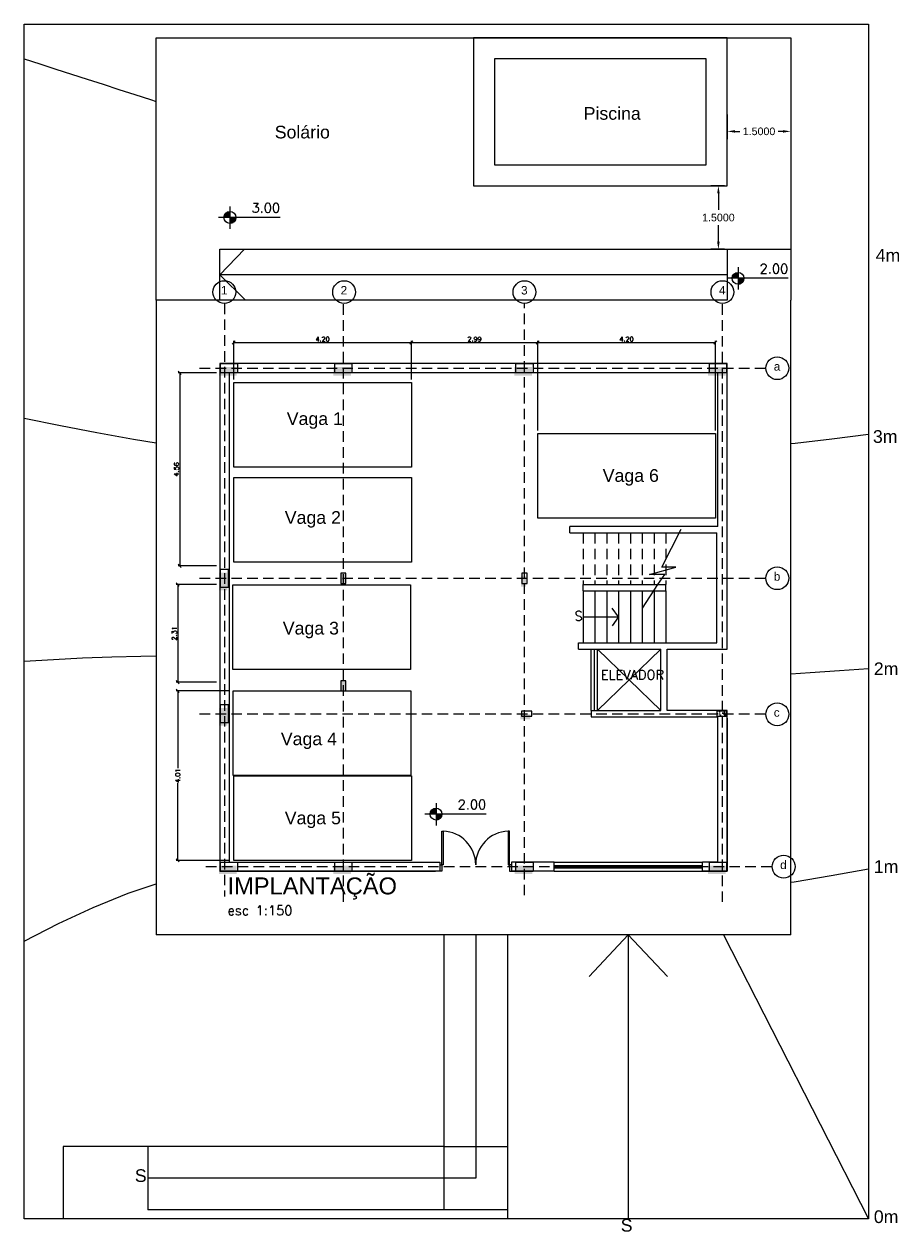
# Model space of a CAD drawing. Header units: metres. Extents: x 226.4 to 247.1, y 32.4 to 61.
import ezdxf

# ---------------------------------------------------------------- set-up
doc = ezdxf.new("R2010")
doc.units = ezdxf.units.M
doc.header["$LTSCALE"] = 2
doc.header["$MEASUREMENT"] = 0
doc.linetypes.add('HIDDEN2', pattern=[0.1875, 0.125, -0.0625])
for name, color, linetype in [('ARQ-ALVENARIA', 4, 'Continuous'), ('ARQ-COTAS', 30, 'Continuous'), ('ARQ-LINHA-01', 1, 'Continuous'), ('ARQ-LINHA-02', 30, 'Continuous'), ('ARQ-NIVEL', 1, 'Continuous'), ('ARQ-PROJ-01', 1, 'HIDDEN2'), ('ARQ-TEXTO3', 3, 'Continuous'), ('ARQ-TEXTO4', 4, 'Continuous'), ('PLANTA TIPO$0$ARQ-ALVENARIA', 4, 'Continuous'), ('PLANTA TIPO$0$ARQ-LINHA-01', 1, 'Continuous'), ('Topografia', 20, 'Continuous')]:
    doc.layers.add(name, color=color, linetype=linetype)
doc.styles.add('ROMANS', font='romans.shx')
doc.styles.get("Standard").update_dxf_attribs({"font": 'arial.ttf'})
doc.dimstyles.new('1-75', dxfattribs={"dimscale": 0.75, "dimtxt": 0.15, "dimasz": 0.1, "dimexe": 0.05, "dimexo": 0.1, "dimgap": 0.03, "dimtad": 1, "dimzin": 5, "dimdsep": 46, "dimtxsty": 'ROMANS', "dimblk": 'OBLIQUE', "dimcen": 0, "dimclrd": 256, "dimclre": 256, "dimclrt": 2, "dimadec": 0, "dimazin": 0, "dimtfac": 1, "dimtofl": 0, "dimtmove": 2, "dimatfit": 3, "dimfxl": 0.04, "dimtolj": 1, "dimtzin": 1, "dimarcsym": 0})
doc.dimstyles.get("Standard").update_dxf_attribs({"dimtxt": 0.18, "dimasz": 0.18, "dimexe": 0.18, "dimexo": 0.0625, "dimgap": 0.09, "dimtad": 0, "dimtih": 1, "dimtoh": 1, "dimdec": 4, "dimzin": 0, "dimdsep": 46, "dimtxsty": 'Standard', "dimcen": 0.09, "dimadec": 0, "dimazin": 0, "dimtfac": 1, "dimtdec": 4, "dimtofl": 0, "dimtmove": 0, "dimatfit": 3, "dimfxl": 1, "dimtolj": 1, "dimtzin": 0, "dimarcsym": 0})

# ---------------------------------------------------------------- blocks, each defined once
blk = doc.blocks.new('_Oblique')
at = {"color": 0, "linetype": 'ByBlock', "lineweight": -2}
blk.add_line((-0.5, -0.5), (0.5, 0.5), dxfattribs=at)
blk = doc.blocks.new('*D48')
at = {"layer": 'ARQ-COTAS', "lineweight": -2, "transparency": 16777216}
for p, q in [((231.375, 52.588), (231.375, 53.497)), ((231.375, 53.459), (235.575, 53.459)), ((235.575, 52.588), (235.575, 53.497))]:
    blk.add_line(p, q, dxfattribs=at)
at = {"layer": 'DEFPOINTS', "color": 0, "transparency": 16777216}
for p in [(235.575, 53.459), (231.375, 52.513), (235.575, 52.513)]:
    blk.add_point(p, dxfattribs=at)
at = {"layer": 'ARQ-COTAS', "lineweight": -2, "transparency": 16777216, "xscale": 0.07500000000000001, "yscale": 0.07500000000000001, "zscale": 0.07500000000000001, "rotation": 180}
blk.add_blockref('_Oblique', (231.375, 53.459), dxfattribs=at)
at = {"layer": 'ARQ-COTAS', "lineweight": -2, "transparency": 16777216, "xscale": 0.07500000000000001, "yscale": 0.07500000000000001, "zscale": 0.07500000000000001}
blk.add_blockref('_Oblique', (235.575, 53.459), dxfattribs=at)
at = {"layer": 'ARQ-COTAS', "color": 2, "transparency": 16777216, "insert": (233.475, 53.538), "char_height": 0.1125, "attachment_point": 5, "style": 'ROMANS'}
blk.add_mtext('\\A1;4.20', dxfattribs=at)
blk = doc.blocks.new('*D49')
at = {"layer": 'ARQ-COTAS', "lineweight": -2, "transparency": 16777216}
for p, q in [((235.575, 52.588), (235.575, 53.497)), ((235.575, 53.459), (238.561, 53.459)), ((238.561, 51.38), (238.561, 53.497))]:
    blk.add_line(p, q, dxfattribs=at)
at = {"layer": 'DEFPOINTS', "color": 0, "transparency": 16777216}
for p in [(238.561, 53.459), (235.575, 52.513), (238.561, 51.305)]:
    blk.add_point(p, dxfattribs=at)
at = {"layer": 'ARQ-COTAS', "lineweight": -2, "transparency": 16777216, "xscale": 0.07500000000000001, "yscale": 0.07500000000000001, "zscale": 0.07500000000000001, "rotation": 180}
blk.add_blockref('_Oblique', (235.575, 53.459), dxfattribs=at)
at = {"layer": 'ARQ-COTAS', "lineweight": -2, "transparency": 16777216, "xscale": 0.07500000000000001, "yscale": 0.07500000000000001, "zscale": 0.07500000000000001}
blk.add_blockref('_Oblique', (238.561, 53.459), dxfattribs=at)
at = {"layer": 'ARQ-COTAS', "color": 2, "transparency": 16777216, "insert": (237.068, 53.538), "char_height": 0.1125, "attachment_point": 5, "style": 'ROMANS'}
blk.add_mtext('\\A1;2.99', dxfattribs=at)
blk = doc.blocks.new('*D50')
at = {"layer": 'ARQ-COTAS', "lineweight": -2, "transparency": 16777216}
for p, q in [((238.561, 51.38), (238.561, 53.497)), ((238.561, 53.459), (242.761, 53.459)), ((242.761, 51.38), (242.761, 53.497))]:
    blk.add_line(p, q, dxfattribs=at)
at = {"layer": 'DEFPOINTS', "color": 0, "transparency": 16777216}
for p in [(242.761, 53.459), (238.561, 51.305), (242.761, 51.305)]:
    blk.add_point(p, dxfattribs=at)
at = {"layer": 'ARQ-COTAS', "lineweight": -2, "transparency": 16777216, "xscale": 0.07500000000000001, "yscale": 0.07500000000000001, "zscale": 0.07500000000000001, "rotation": 180}
blk.add_blockref('_Oblique', (238.561, 53.459), dxfattribs=at)
at = {"layer": 'ARQ-COTAS', "lineweight": -2, "transparency": 16777216, "xscale": 0.07500000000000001, "yscale": 0.07500000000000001, "zscale": 0.07500000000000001}
blk.add_blockref('_Oblique', (242.761, 53.459), dxfattribs=at)
at = {"layer": 'ARQ-COTAS', "color": 2, "transparency": 16777216, "insert": (240.661, 53.538), "char_height": 0.1125, "attachment_point": 5, "style": 'ROMANS'}
blk.add_mtext('\\A1;4.20', dxfattribs=at)
blk = doc.blocks.new('*D51')
at = {"layer": 'ARQ-COTAS', "lineweight": -2, "transparency": 16777216}
for p, q in [((230.969, 52.742), (230.06, 52.742)), ((230.098, 52.742), (230.098, 48.182)), ((230.969, 48.182), (230.06, 48.182))]:
    blk.add_line(p, q, dxfattribs=at)
at = {"layer": 'DEFPOINTS', "color": 0, "transparency": 16777216}
for p in [(231.044, 52.742), (230.098, 48.182), (231.044, 48.182)]:
    blk.add_point(p, dxfattribs=at)
at = {"layer": 'ARQ-COTAS', "lineweight": -2, "transparency": 16777216, "xscale": 0.07500000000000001, "yscale": 0.07500000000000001, "zscale": 0.07500000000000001}
for p, rotation in [((230.098, 52.742), 90), ((230.098, 48.182), 270)]:
    blk.add_blockref('_Oblique', p, dxfattribs=dict(at, rotation=rotation))
at = {"layer": 'ARQ-COTAS', "color": 2, "transparency": 16777216, "insert": (230.019, 50.462), "char_height": 0.1125, "attachment_point": 5, "rotation": 90, "style": 'ROMANS'}
blk.add_mtext('\\A1;4.56', dxfattribs=at)
blk = doc.blocks.new('*D52')
at = {"layer": 'ARQ-COTAS', "lineweight": -2, "transparency": 16777216}
for p, q in [((230.969, 47.742), (230.014, 47.742)), ((230.051, 47.742), (230.051, 45.431)), ((230.969, 45.431), (230.014, 45.431))]:
    blk.add_line(p, q, dxfattribs=at)
at = {"layer": 'DEFPOINTS', "color": 0, "transparency": 16777216}
for p in [(231.044, 47.742), (230.051, 45.431), (231.044, 45.431)]:
    blk.add_point(p, dxfattribs=at)
at = {"layer": 'ARQ-COTAS', "lineweight": -2, "transparency": 16777216, "xscale": 0.07500000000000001, "yscale": 0.07500000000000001, "zscale": 0.07500000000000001}
for p, rotation in [((230.051, 47.742), 90), ((230.051, 45.431), 270)]:
    blk.add_blockref('_Oblique', p, dxfattribs=dict(at, rotation=rotation))
at = {"layer": 'ARQ-COTAS', "color": 2, "transparency": 16777216, "insert": (229.972, 46.586), "char_height": 0.1125, "attachment_point": 5, "rotation": 90, "style": 'ROMANS'}
blk.add_mtext('\\A1;2.31', dxfattribs=at)
blk = doc.blocks.new('*D53')
at = {"layer": 'ARQ-COTAS', "lineweight": -2, "transparency": 16777216}
for p, q in [((231.285, 45.226), (230.014, 45.226)), ((230.051, 45.226), (230.051, 43.401)), ((230.051, 41.22), (230.051, 43.045)), ((231.285, 41.22), (230.014, 41.22))]:
    blk.add_line(p, q, dxfattribs=at)
at = {"layer": 'DEFPOINTS', "color": 0, "transparency": 16777216}
for p in [(231.36, 45.226), (230.051, 41.22), (231.36, 41.22)]:
    blk.add_point(p, dxfattribs=at)
at = {"layer": 'ARQ-COTAS', "lineweight": -2, "transparency": 16777216, "xscale": 0.07500000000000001, "yscale": 0.07500000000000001, "zscale": 0.07500000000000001}
for p, rotation in [((230.051, 45.226), 90), ((230.051, 41.22), 270)]:
    blk.add_blockref('_Oblique', p, dxfattribs=dict(at, rotation=rotation))
at = {"layer": 'ARQ-COTAS', "color": 2, "transparency": 16777216, "insert": (230.051, 43.223), "char_height": 0.1125, "attachment_point": 5, "rotation": 90, "style": 'ROMANS'}
blk.add_mtext('\\A1;4.01', dxfattribs=at)
blk = doc.blocks.new('vagas')
at = {"layer": 'ARQ-LINHA-02'}
for p, q in [((86.577, 233.105), (90.777, 233.105)), ((86.577, 231.105), (86.577, 233.105)), ((90.777, 233.105), (90.777, 231.105)), ((90.777, 231.105), (86.577, 231.105))]:
    blk.add_line(p, q, dxfattribs=at)
blk = doc.blocks.new('nivel planta')
at = {"layer": 'ARQ-NIVEL', "color": 1}
for p, q in [((0, 0), (-0.969, 0)), ((-0.884, 0.007), (-0.791, 0.007)), ((-0.883, 0.015), (-0.791, 0.015)), ((-0.882, 0.023), (-0.791, 0.023)), ((-0.88, 0.03), (-0.791, 0.03)), ((-0.876, 0.038), (-0.791, 0.038)), ((-0.873, 0.046), (-0.791, 0.046)), ((-0.868, 0.054), (-0.791, 0.054)), ((-0.861, 0.062), (-0.791, 0.062)), ((-0.854, 0.069), (-0.791, 0.069)), ((-0.844, 0.077), (-0.791, 0.077)), ((-0.83, 0.085), (-0.791, 0.085)), ((-0.791, 0.174), (-0.791, -0.179)), ((-0.791, -0.001), (-0.697, -0.001)), ((-0.791, -0.009), (-0.698, -0.009)), ((-0.791, -0.016), (-0.699, -0.016)), ((-0.791, -0.024), (-0.7, -0.024)), ((-0.791, -0.032), (-0.703, -0.032)), ((-0.791, -0.04), (-0.706, -0.04)), ((-0.791, -0.048), (-0.71, -0.048)), ((-0.791, -0.056), (-0.715, -0.056)), ((-0.791, -0.063), (-0.722, -0.063)), ((-0.791, -0.071), (-0.73, -0.071)), ((-0.791, -0.079), (-0.74, -0.079)), ((-0.791, -0.087), (-0.755, -0.087))]:
    blk.add_line(p, q, dxfattribs=at)
blk.add_circle((-0.791, 0), 0.0937, dxfattribs=at)
blk = doc.blocks.new('eixos')
for centre in [(388.708, 88.073), (391.538, 88.073), (395.803, 88.073), (400.483, 88.073), (401.78, 86.274), (401.78, 81.309), (401.78, 78.094), (401.93, 74.494)]:
    blk.add_circle(centre, 0.269)
at = {"layer": 'ARQ-PROJ-01'}
for p, q in [((388.713, 87.803), (388.713, 73.785)), ((391.523, 73.659), (391.523, 87.803)), ((395.803, 73.816), (395.803, 87.803)), ((400.488, 73.659), (400.488, 87.803)), ((388.123, 86.274), (401.51, 86.274)), ((388.123, 81.309), (401.51, 81.309)), ((388.123, 78.109), (401.51, 78.109)), ((388.273, 74.494), (401.66, 74.494))]:
    blk.add_line(p, q, dxfattribs=at)
at = {"char_height": 0.2, "attachment_point": 1}
for s, width, insert in [('1', 0.16224, (388.626, 88.216)), ('2', 0.16224, (391.456, 88.216)), ('3', 0.2, (395.721, 88.216)), ('4', 0.16224, (400.401, 88.216)), ('a', 0.16224, (401.697, 86.417)), ('b', 0.16224, (401.697, 81.452)), ('c', 0.16224, (401.697, 78.237)), ('d', 0.16224, (401.847, 74.637))]:
    blk.add_mtext_dynamic_manual_height_columns(s, width=width, gutter_width=1, heights=[0], dxfattribs=dict(at, insert=insert))
blk = doc.blocks.new('*D60')
at = {"layer": 'ARQ-NIVEL', "color": 0, "lineweight": -2, "transparency": 16777216}
for p, q in [((243.044, 58.849), (243.044, 58.269)), ((244.544, 58.849), (244.544, 58.269)), ((243.224, 58.449), (243.339, 58.449)), ((244.364, 58.449), (244.249, 58.449))]:
    blk.add_line(p, q, dxfattribs=at)
at = {"layer": 'ARQ-NIVEL', "color": 0, "transparency": 16777216}
for points in [[(243.224, 58.479), (243.224, 58.419), (243.044, 58.449)], [(244.364, 58.479), (244.364, 58.419), (244.544, 58.449)]]:
    blk.add_solid(points, dxfattribs=at)
at = {"layer": 'DEFPOINTS', "color": 0, "transparency": 16777216}
for p in [(243.044, 58.912), (244.544, 58.912), (244.544, 58.449)]:
    blk.add_point(p, dxfattribs=at)
at = {"layer": 'ARQ-NIVEL', "color": 0, "transparency": 16777216, "insert": (243.794, 58.449), "char_height": 0.18, "attachment_point": 5}
blk.add_mtext('\\A1;1.5000', dxfattribs=at)
blk = doc.blocks.new('*D61')
at = {"layer": 'ARQ-NIVEL', "color": 0, "lineweight": -2, "transparency": 16777216}
for p, q in [((242.981, 57.162), (242.653, 57.162)), ((242.833, 56.982), (242.833, 56.594)), ((242.833, 55.842), (242.833, 56.23)), ((242.981, 55.662), (242.653, 55.662))]:
    blk.add_line(p, q, dxfattribs=at)
at = {"layer": 'ARQ-NIVEL', "color": 0, "transparency": 16777216}
for points in [[(242.803, 56.982), (242.863, 56.982), (242.833, 57.162)], [(242.803, 55.842), (242.863, 55.842), (242.833, 55.662)]]:
    blk.add_solid(points, dxfattribs=at)
at = {"layer": 'DEFPOINTS', "color": 0, "transparency": 16777216}
for p in [(243.044, 57.162), (242.833, 55.662), (243.044, 55.662)]:
    blk.add_point(p, dxfattribs=at)
at = {"layer": 'ARQ-NIVEL', "color": 0, "transparency": 16777216, "insert": (242.833, 56.412), "char_height": 0.18, "attachment_point": 5}
blk.add_mtext('\\A1;1.5000', dxfattribs=at)

msp = doc.modelspace()

# ---------------------------------------------------------------- hatches: boundary and pattern name
at = {"layer": 'PLANTA TIPO$0$ARQ-ALVENARIA', "ltscale": 2}
h = msp.add_hatch(dxfattribs=at)
h.set_pattern_fill('AR-CONC', color=256, scale=0.02)
h.set_pattern_definition([(50, (-65.25293, -10.27598), (0.143452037, -0.012550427), [0.015, -0.165]), (355, (-65.25293, -10.27598), (-0.02775027, 0.15043843), [0.012, -0.132]), (100.451444, (-65.24098, -10.27703), (0.11570177, 0.137888), [0.01274804, -0.14022842]), (46.1842, (-65.25293, -10.23598), (0.21344827, -0.03310386), [0.0225, -0.2475]), (96.635635, (-65.23515, -10.23874), (0.18693239, 0.19482372), [0.01912207, -0.21034275]), (351.18416, (-65.25293, -10.23598), (0.18693239, 0.19482372), [0.018, -0.198]), (21, (-65.23293, -10.24598), (0.11938141, -0.08052378), [0.015, -0.165]), (326, (-65.23293, -10.24598), (0.048663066, 0.14503001), [0.012, -0.132]), (71.451445, (-65.22298, -10.25269), (0.168044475, 0.06450623), [0.01274804, -0.14022842]), (37.5, (-65.252933, -10.27598), (0.002431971, 0.066578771), [0, -0.1304, 0, -0.134, 0, -0.1325]), (7.5, (-65.25293, -10.27598), (0.052613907, 0.078882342), [0, -0.0764, 0, -0.1274, 0, -0.0505]), (327.5, (-65.297533, -10.27598), (0.106764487, -0.004510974), [0, -0.05, 0, -0.156, 0, -0.207]), (317.5, (-65.31753, -10.27598), (0.116637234, 0.020020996), [0, -0.065, 0, -0.1036, 0, -0.147])])
h.paths.add_polyline_path([(238.43477, 41.09672), (238.01477, 41.09672), (238.01477, 40.89672), (238.43477, 40.89672)])
h.paths.add_polyline_path([(243.00369, 41.09672), (242.58369, 41.09672), (242.58369, 40.89672), (243.00369, 40.89672)])
h.paths.add_polyline_path([(234.14869, 41.09672), (234.01369, 41.09672), (234.01369, 40.89672), (234.14869, 40.89672)])
h.paths.add_polyline_path([(234.01369, 41.09672), (233.72869, 41.09672), (233.72869, 40.89672), (234.01369, 40.89672)])
h.paths.add_polyline_path([(231.44369, 41.09672), (231.02369, 41.09672), (231.02369, 40.89672), (231.44369, 40.89672)])
h.paths.add_polyline_path([(231.22369, 48.02172), (231.02369, 48.02172), (231.02369, 47.88672), (231.22369, 47.88672)])
h.paths.add_polyline_path([(231.22369, 47.88672), (231.02369, 47.88672), (231.02369, 47.60172), (231.22369, 47.60172)])
h.paths.add_polyline_path([(234.02869, 47.87401), (233.90869, 47.87401), (233.90869, 47.76672), (234.02869, 47.76672)])
h.paths.add_polyline_path([(234.02869, 48.00672), (233.90869, 48.00672), (233.90869, 47.87401), (234.02869, 47.87401)])
h.paths.add_polyline_path([(238.28369, 47.85672), (238.16369, 47.85672)], flags=16)
h.paths.add_polyline_path([(238.28477, 47.93172), (238.16369, 47.93172), (238.16423, 47.69172), (238.28532, 47.69172)])
h.paths.add_polyline_path([(238.38867, 44.67172), (238.14867, 44.67172), (238.14867, 44.55172), (238.38867, 44.55172)])
h.paths.add_polyline_path([(234.02869, 45.46561), (233.90869, 45.46561), (233.90869, 45.22561), (234.02869, 45.22561)])
h.paths.add_polyline_path([(231.22369, 44.82172), (231.02369, 44.82172), (231.02369, 44.40172), (231.22369, 44.40172)])
h.paths.add_polyline_path([(231.44369, 52.87672), (231.02369, 52.87672), (231.02369, 52.67672), (231.44369, 52.67672)])
h.paths.add_polyline_path([(234.14869, 52.87672), (234.01369, 52.87672), (234.01369, 52.67672), (234.14869, 52.67672)])
h.paths.add_polyline_path([(234.01369, 52.87672), (233.72952, 52.87672), (233.72952, 52.67672), (234.01369, 52.67672)])
h.paths.add_polyline_path([(238.13369, 52.87672), (238.00867, 52.87672), (238.00867, 52.67672), (238.13369, 52.67672)])
h.paths.add_polyline_path([(238.42867, 52.87672), (238.13369, 52.87672), (238.13369, 52.67672), (238.42867, 52.67672)])
h.paths.add_polyline_path([(243.00369, 52.87672), (242.58369, 52.87672), (242.58369, 52.67672), (243.00369, 52.67672)])
h = msp.add_hatch(dxfattribs=at)
h.set_pattern_fill('AR-CONC', color=256, scale=0.02)
h.set_pattern_definition([(50, (-157.55456, -33.42195), (0.143452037, -0.012550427), [0.015, -0.165]), (355, (-157.55456, -33.42195), (-0.027750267, 0.150438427), [0.012, -0.132]), (100.451444, (-157.54261, -33.423), (0.11570177, 0.137888), [0.01274804, -0.14022842]), (46.1842, (-157.55456, -33.38195), (0.213448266, -0.033103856), [0.0225, -0.2475]), (96.635635, (-157.53678, -33.38471), (0.18693239, 0.19482372), [0.01912207, -0.21034275]), (351.184164, (-157.55456, -33.38195), (0.18693239, 0.19482372), [0.018, -0.198]), (21, (-157.53456, -33.39195), (0.11938141, -0.080523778), [0.015, -0.165]), (326, (-157.53456, -33.39195), (0.048663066, 0.14503001), [0.012, -0.132]), (71.451445, (-157.52462, -33.39866), (0.168044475, 0.06450623), [0.01274804, -0.14022842]), (37.5, (-157.554564, -33.421953), (0.002431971, 0.066578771), [0, -0.1304, 0, -0.134, 0, -0.1325]), (7.5, (-157.554564, -33.42195), (0.052613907, 0.078882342), [0, -0.0764, 0, -0.1274, 0, -0.0505]), (327.5, (-157.599164, -33.421953), (0.106764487, -0.004510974), [0, -0.05, 0, -0.156, 0, -0.207]), (317.5, (-157.61916, -33.42195), (0.116637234, 0.020020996), [0, -0.065, 0, -0.1036, 0, -0.147])])
h.paths.add_polyline_path([(243.03369, 44.62672), (243.03369, 44.74672), (242.79369, 44.74672), (242.79369, 44.62672)])

# ---------------------------------------------------------------- linework, layer by layer
at = {"ltscale": 2}
for p, q in [((226.41991, 32.74624), (226.41991, 60.98325)), ((246.38066, 60.98325), (246.38066, 32.74624))]:
    msp.add_line(p, q, dxfattribs=at)
at = {"layer": 'ARQ-ALVENARIA'}
for p, q in [((231.04369, 52.96172), (231.04369, 40.96172)), ((243.04369, 52.96172), (231.04369, 52.96172)), ((243.04369, 46.21172), (243.04369, 52.96172)), ((231.26369, 52.74172), (231.26369, 41.18172)), ((243.04369, 52.74172), (231.26369, 52.74172)), ((242.82369, 49.11172), (242.82369, 52.74172)), ((242.82369, 49.11172), (239.32369, 49.11172)), ((239.32369, 48.96172), (242.79369, 48.96172)), ((242.79369, 46.36172), (242.79369, 48.96172)), ((234.02869, 48.00672), (233.90869, 48.00672)), ((233.90869, 48.00672), (233.90869, 47.88672)), ((234.02869, 47.76672), (234.02869, 48.00672)), ((243.04039, 48.16356), (243.04039, 48.16356)), ((243.04039, 48.00481), (243.04039, 48.00481)), ((243.04369, 47.74172), (243.04369, 48.18172)), ((233.90869, 47.88672), (233.90869, 47.76672)), ((233.90869, 47.76672), (234.02869, 47.76672)), ((233.93696, 47.85043), (233.93696, 47.85043)), ((233.97664, 47.77106), (233.97664, 47.77106)), ((234.01633, 47.85043), (234.01633, 47.85043)), ((239.63369, 47.73672), (241.59369, 47.73672)), ((239.63369, 47.58672), (239.63369, 47.73672)), ((241.59369, 47.58672), (241.59369, 47.73672)), ((243.04039, 47.84606), (243.04039, 47.84606)), ((239.63369, 47.58672), (241.59369, 47.58672)), ((239.52369, 46.36172), (242.79369, 46.36172)), ((239.52369, 46.21172), (239.52369, 46.36172)), ((239.52369, 46.36172), (242.79369, 46.36172)), ((239.52369, 46.21172), (241.47369, 46.21172)), ((241.47369, 44.76172), (241.47369, 46.21172)), ((241.62369, 46.21172), (243.04369, 46.21172)), ((241.62369, 44.76172), (241.62369, 46.21172)), ((241.62369, 46.21172), (243.04369, 46.21172)), ((234.02869, 45.46561), (233.90869, 45.46561)), ((233.92369, 45.22561), (234.04369, 45.22561)), ((239.82369, 44.76172), (241.47369, 44.76172)), ((239.82369, 44.61172), (242.82369, 44.61172)), ((243.04369, 44.76172), (241.62369, 44.76172)), ((242.82369, 41.18172), (242.82369, 44.61172)), ((243.04369, 44.24172), (243.04369, 44.76172)), ((243.04369, 44.58172), (243.04369, 40.96172)), ((243.04369, 44.58172), (243.04369, 40.96172)), ((243.04369, 44.58172), (243.04369, 40.96172)), ((243.04369, 40.96172), (243.04369, 44.58172)), ((238.95358, 41.18172), (237.94477, 41.18172)), ((242.82369, 41.18172), (242.45369, 41.18172)), ((231.04369, 40.96172), (236.14477, 40.96172)), ((238.95358, 40.96172), (237.94477, 40.96172)), ((237.94477, 40.96172), (238.45369, 40.96172)), ((242.45369, 40.96172), (243.04369, 40.96172)), ((243.04369, 40.96172), (242.45369, 40.96172))]:
    msp.add_line(p, q, dxfattribs=at)
at = {"layer": 'ARQ-ALVENARIA', "ltscale": 2}
for p, q in [((239.32369, 48.96172), (239.32369, 49.11172)), ((239.82369, 44.76172), (239.82369, 44.61172)), ((238.95358, 40.96172), (238.95358, 41.18172)), ((242.45369, 40.96172), (242.45369, 41.18172)), ((237.84477, 39.46172), (237.84477, 32.74624)), ((242.95369, 39.46172), (237.84477, 39.46172)), ((242.95369, 39.46172), (246.38066, 32.74624)), ((229.34477, 34.46172), (227.34477, 34.46172)), ((227.34477, 34.46172), (227.34477, 32.74624)), ((237.84477, 32.96172), (237.84477, 32.74624)), ((242.95369, 32.74624), (238.45369, 32.74624))]:
    msp.add_line(p, q, dxfattribs=at)
for points in [[(233.90869, 47.76672), (234.02869, 47.76672), (234.02869, 48.00672), (233.90869, 48.00672)], [(233.90869, 45.22561), (234.02869, 45.22561), (234.02869, 45.46561), (233.90869, 45.46561)]]:
    msp.add_lwpolyline(points, close=True, dxfattribs=at)
at = {"layer": 'ARQ-LINHA-01'}
for p, q in [((239.82369, 44.76172), (239.82369, 46.21172)), ((239.90369, 44.76172), (239.90369, 46.21172)), ((239.97369, 44.76172), (239.97369, 46.21172))]:
    msp.add_line(p, q, dxfattribs=at)
at = {"layer": 'ARQ-LINHA-01', "ltscale": 2}
for p, q in [((238.95358, 41.18172), (242.45369, 41.18172)), ((238.95358, 41.10172), (242.45369, 41.10172)), ((238.95358, 41.07172), (242.45369, 41.07172)), ((238.95358, 41.04172), (242.45369, 41.04172)), ((238.95358, 40.96172), (242.45369, 40.96172))]:
    msp.add_line(p, q, dxfattribs=at)
at = {"layer": 'ARQ-LINHA-02'}
for p, q in [((231.04369, 54.46172), (231.04369, 55.66172)), ((231.04369, 55.06172), (231.63334, 55.66172)), ((231.04369, 55.06172), (231.63334, 55.66172)), ((243.04369, 55.06172), (231.04369, 55.06172)), ((231.04369, 55.06172), (231.65422, 54.46172)), ((241.54369, 54.46172), (229.54369, 54.46172)), ((229.54369, 54.46172), (229.54369, 39.46172)), ((244.54369, 39.46172), (244.54369, 54.46172)), ((241.49612, 48.14719), (241.95411, 49.04819)), ((241.20819, 47.97971), (241.82526, 48.1514)), ((241.56374, 47.97964), (241.20819, 47.97971)), ((241.40493, 47.73672), (241.56374, 47.97964)), ((241.82526, 48.1514), (241.49612, 48.14719)), ((241.04245, 47.18228), (241.40493, 47.73672)), ((239.63369, 47.58672), (239.63369, 46.36172)), ((239.91369, 47.58672), (239.91369, 46.36172)), ((240.19369, 47.58672), (240.19369, 46.36172)), ((240.47369, 47.58672), (240.47369, 46.36172)), ((240.75369, 47.58672), (240.75369, 46.36172)), ((241.03369, 47.58672), (241.03369, 46.36172)), ((241.31369, 47.59717), (241.31369, 46.36172)), ((241.59369, 47.58672), (241.59369, 46.36172)), ((240.47369, 46.97422), (240.31825, 47.18235)), ((239.63369, 46.97422), (240.47369, 46.97422)), ((240.47369, 46.97422), (240.31825, 46.76608)), ((239.97369, 46.21172), (241.47369, 44.76172)), ((241.47369, 46.21172), (239.97369, 44.76172)), ((244.54369, 39.46172), (229.54369, 39.46172)), ((236.34477, 39.46172), (236.34477, 34.46172)), ((237.09477, 39.46172), (237.09477, 34.46172)), ((237.84477, 39.46172), (237.84477, 32.96172)), ((236.34477, 34.46172), (229.34477, 34.46172)), ((229.34477, 34.46172), (229.34477, 32.96172)), ((236.34477, 34.46172), (237.84477, 34.46172)), ((236.34477, 34.46172), (236.34477, 32.96172)), ((237.09477, 34.46172), (237.09477, 33.71172)), ((236.34477, 33.71172), (229.34477, 33.71172)), ((237.09477, 33.71172), (236.34477, 33.71172)), ((237.84477, 32.96172), (229.34477, 32.96172))]:
    msp.add_line(p, q, dxfattribs=at)
at = {"layer": 'ARQ-LINHA-02', "ltscale": 2}
for q in [(239.77857, 38.47486), (240.70369, 32.74624), (241.62881, 38.47486)]:
    msp.add_line((240.70369, 39.46172), q, dxfattribs=at)
msp.add_lwpolyline([(226.41991, 60.98325), (246.38066, 60.98325), (246.38066, 32.74624), (226.41991, 32.74624)], close=True, dxfattribs=at)
at = {"layer": 'ARQ-LINHA-02'}
for points in [[(229.54369, 55.66172), (229.54369, 60.66172), (244.54369, 60.66172), (244.54369, 54.46172)], [(237.54372, 60.16172), (237.54372, 57.66172), (242.54372, 57.66172), (242.54372, 60.16172), (237.54372, 60.16172)], [(229.54369, 54.46172), (229.54369, 55.66172)], [(231.04369, 55.66172), (243.04369, 55.66172), (243.04369, 54.46172), (229.54369, 54.46172)], [(241.54369, 55.66172), (244.54369, 55.66172)]]:
    msp.add_lwpolyline(points, dxfattribs=at)
msp.add_lwpolyline([(237.04372, 60.66172), (237.04372, 57.16172), (243.04372, 57.16172), (243.04372, 60.66172)], close=True, dxfattribs=at)
at = {"layer": 'ARQ-PROJ-01'}
for p, q in [((239.63369, 48.96172), (239.63369, 47.73672)), ((239.91369, 48.96172), (239.91369, 47.73672)), ((240.19369, 48.96172), (240.19369, 47.73672)), ((240.47369, 48.96172), (240.47369, 47.73672)), ((240.75369, 48.96172), (240.75369, 47.73672)), ((241.03369, 48.96172), (241.03369, 47.73672)), ((241.31369, 48.96172), (241.31369, 47.73672)), ((241.59369, 48.96172), (241.59369, 47.73672))]:
    msp.add_line(p, q, dxfattribs=at)
at = {"layer": 'PLANTA TIPO$0$ARQ-ALVENARIA', "ltscale": 2}
for points in [[(231.05369, 52.75172), (231.47369, 52.75172), (231.47369, 52.95172), (231.05369, 52.95172)], [(233.75869, 52.75172), (234.17869, 52.75172), (234.17869, 52.95172), (233.75869, 52.95172)], [(238.03867, 52.75172), (238.45867, 52.75172), (238.45867, 52.95172), (238.03867, 52.95172)], [(242.61369, 52.75172), (243.03369, 52.75172), (243.03369, 52.95172), (242.61369, 52.95172)], [(231.05369, 47.67672), (231.25369, 47.67672), (231.25369, 48.09672), (231.05369, 48.09672)], [(238.18867, 47.76672), (238.30867, 47.76672), (238.30867, 48.00672), (238.18867, 48.00672)], [(231.05369, 44.47672), (231.25369, 44.47672), (231.25369, 44.89672), (231.05369, 44.89672)], [(238.41867, 44.62672), (238.41867, 44.74672), (238.17867, 44.74672), (238.17867, 44.62672)], [(243.03369, 44.62672), (243.03369, 44.74672), (242.79369, 44.74672), (242.79369, 44.62672)], [(231.05369, 40.97172), (231.47369, 40.97172), (231.47369, 41.17172), (231.05369, 41.17172)], [(233.75869, 40.97172), (234.17869, 40.97172), (234.17869, 41.17172), (233.75869, 41.17172)], [(238.03867, 40.97172), (238.45867, 40.97172), (238.45867, 41.17172), (238.03867, 41.17172)], [(242.61369, 40.97172), (243.03369, 40.97172), (243.03369, 41.17172), (242.61369, 41.17172)]]:
    msp.add_lwpolyline(points, close=True, dxfattribs=at)
for points in [[(231.26369, 41.18172), (236.24477, 41.18172), (236.24477, 40.96172), (231.04369, 40.96172)], [(237.94477, 41.18172), (237.94477, 40.96172)]]:
    msp.add_lwpolyline(points, dxfattribs=at)
at = {"layer": 'PLANTA TIPO$0$ARQ-LINHA-01'}
for p, q in [((236.29477, 41.11172), (236.29477, 41.91172)), ((236.29477, 41.91172), (236.32477, 41.91172)), ((236.32477, 41.91172), (236.32477, 41.11172)), ((237.89477, 41.91172), (237.86477, 41.91172)), ((237.86477, 41.91172), (237.86477, 41.11172)), ((237.89477, 41.11172), (237.89477, 41.91172)), ((236.24477, 41.11172), (236.29477, 41.11172)), ((236.32477, 41.11172), (236.29477, 41.11172)), ((236.29477, 41.11172), (236.29477, 40.96172)), ((237.86477, 41.11172), (237.89477, 41.11172)), ((237.94477, 41.11172), (237.89477, 41.11172)), ((237.89477, 41.11172), (237.89477, 40.96172)), ((236.29477, 40.96172), (236.24477, 40.96172)), ((237.89477, 40.96172), (237.94477, 40.96172))]:
    msp.add_line(p, q, dxfattribs=at)
for centre, start, end in [((236.29419, 41.11172), 0, 87.810619), ((237.89536, 41.11172), 92.189381, 180)]:
    msp.add_arc(centre, 0.80058, start, end, dxfattribs=at)
at = {"layer": 'Topografia', "ltscale": 2}
for p, q in [((226.41991, 60.98325, 4), (246.38066, 60.98325, 4)), ((246.38066, 32.74624), (226.41991, 32.74624))]:
    msp.add_line(p, q, dxfattribs=at)
for points, elevation in [([(226.41991, 60.16404), (226.79329, 60.04362), (227.16666, 59.92321), (227.54004, 59.80279), (227.91341, 59.68238), (228.28679, 59.56196), (228.66016, 59.44155), (229.03354, 59.32113), (229.40691, 59.20072), (229.54369, 59.15661)], 4), ([(226.41991, 51.66919), (227.28023, 51.4983), (228.141, 51.33338), (229.00238, 51.17655), (229.54369, 51.0845)], 3), ([(244.54369, 51.06906), (244.64751, 51.08093), (245.51431, 51.18387), (246.38066, 51.28954)], 3), ([(229.54369, 46.04311), (229.18129, 46.04035), (228.49161, 46.0236), (227.80144, 45.99695), (227.11084, 45.96202), (226.41991, 45.92042)], 2), ([(246.38066, 45.74712), (245.69274, 45.69705), (245.00471, 45.6488), (244.54369, 45.61809)], 2), ([(244.54369, 40.70297), (244.6235, 40.71493), (245.50232, 40.86202), (246.38066, 41.02076)], 1), ([(226.41991, 39.31335), (227.23445, 39.72681), (228.05287, 40.10816), (228.87672, 40.44463), (229.54369, 40.66845)], 1)]:
    msp.add_lwpolyline(points, dxfattribs=dict(at, elevation=elevation))

# ---------------------------------------------------------------- block references
msp.add_blockref('eixos', (-157.55456, -33.42195))
at = {"layer": 'ARQ-LINHA-02'}
for p in [(144.79787, -180.59194), (151.98407, -181.79949), (144.80229, -182.83934), (144.77513, -185.37424), (144.78312, -187.87925), (144.79787, -189.88515)]:
    msp.add_blockref('vagas', p, dxfattribs=at)
at = {"layer": 'ARQ-NIVEL', "xscale": 1.499999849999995, "yscale": 1.499999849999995, "zscale": 1.499999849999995}
for p in [(232.47009, 56.41435), (244.48387, 54.97681), (237.34334, 42.31342)]:
    msp.add_blockref('nivel planta', p, dxfattribs=at)

# ---------------------------------------------------------------- texts
at = {"layer": 'ARQ-LINHA-02', "char_height": 0.3, "attachment_point": 1}
for s, insert in [('Piscina', (239.64747, 59.02362)), ('Solário', (232.34384, 58.58239)), ('Vaga 1', (232.62828, 51.8102)), ('Vaga 6', (240.09786, 50.46605)), ('Vaga 2', (232.58151, 49.47432)), ('Vaga 3', (232.53474, 46.85813)), ('Vaga 4', (232.48796, 44.24194)), ('Vaga 5', (232.58151, 42.37323)), ('S', (229.03643, 33.91994)), ('S', (240.52396, 32.74624))]:
    msp.add_mtext_dynamic_manual_height_columns(s, width=7.0744064, gutter_width=12.5, heights=[0], dxfattribs=dict(at, insert=insert))
at = {"layer": 'ARQ-LINHA-02', "insert": (239.52706, 46.99524), "char_height": 0.225, "attachment_point": 5, "style": 'ROMANS'}
msp.add_mtext_dynamic_manual_height_columns('S', width=2.6, gutter_width=12.5, heights=[0], dxfattribs=at)
at = {"layer": 'ARQ-NIVEL', "color": 2, "char_height": 0.225, "attachment_point": 9, "style": 'ROMANS'}
for s, insert in [('3.00', (232.47067, 56.52856)), ('2.00', (244.48445, 55.09102)), ('2.00', (237.34391, 42.42763))]:
    msp.add_mtext(s, dxfattribs=dict(at, insert=insert))
at = {"layer": 'ARQ-TEXTO3', "insert": (240.79951, 45.60688), "char_height": 0.225, "attachment_point": 5, "style": 'ROMANS'}
msp.add_mtext_dynamic_manual_height_columns('ELEVADOR', width=2.6, gutter_width=12.5, heights=[0], dxfattribs=at)
at = {"layer": 'ARQ-TEXTO4', "insert": (231.22829, 40.8167), "char_height": 0.225, "attachment_point": 1, "style": 'ROMANS'}
msp.add_mtext('{\\fArial|b0|i0|c0|p34;\\H1.778x;\\C4;IMPLANTAÇÃO\\Fromans|c0;\\H0.75x;\\P\\H0.7499x;\\C2;esc 1:150}', dxfattribs=at)
at = {"layer": 'Topografia', "char_height": 0.3, "attachment_point": 1}
for s, insert in [('4m', (246.55173, 55.66898)), ('3m', (246.48606, 51.38742)), ('2m', (246.50744, 45.89832)), ('1m', (246.50737, 41.22358)), ('0m', (246.50737, 32.94906, -1))]:
    msp.add_mtext_dynamic_manual_height_columns(s, width=7.0744064, gutter_width=12.5, heights=[0], dxfattribs=dict(at, insert=insert))

# ---------------------------------------------------------------- dimensions: what is measured, and where the dimension line sits
at = {"layer": 'ARQ-COTAS'}
for base, p1, p2, picture, middle in [((235.57493, 53.45919), (231.37493, 52.51292), (235.57493, 52.51292), '*D48', (233.47493, 53.53794)), ((238.56113, 53.45919), (235.57493, 52.51292), (238.56113, 51.30537), '*D49', (237.06803, 53.53794)), ((242.76113, 53.45919), (238.56113, 51.30537), (242.76113, 51.30537), '*D50', (240.66113, 53.53794))]:
    dim = msp.add_linear_dim(base=base, p1=p1, p2=p2, dimstyle='1-75', dxfattribs=at)
    dim.commit()
    dim.dimension.update_dxf_attribs({"geometry": picture, "text_midpoint": middle})
for base, p1, p2, picture, middle in [((230.09783, 48.18172), (231.04369, 52.74172), (231.04369, 48.18172), '*D51', (230.01908, 50.46172)), ((230.05115, 45.43082), (231.04369, 47.74172), (231.04369, 45.43082), '*D52', (229.9724, 46.58627))]:
    dim = msp.add_linear_dim(base=base, p1=p1, p2=p2, angle=90, dimstyle='1-75', dxfattribs=at)
    dim.commit()
    dim.dimension.update_dxf_attribs({"geometry": picture, "text_midpoint": middle})
dim = msp.add_linear_dim(base=(230.05109, 41.21971), p1=(231.36019, 45.22561), p2=(231.36019, 41.21971), angle=90, dimstyle='1-75', dxfattribs=at)
dim.commit()
dim.dimension.update_dxf_attribs({"geometry": '*D53', "text_midpoint": (230.05109, 43.22266), "dimtype": 160})
at = {"layer": 'ARQ-NIVEL', "color": 2}
dim = msp.add_linear_dim(base=(244.54369, 58.44904), p1=(243.04372, 58.91172), p2=(244.54369, 58.91172), dimstyle='Standard', dxfattribs=at)
dim.commit()
dim.dimension.update_dxf_attribs({"geometry": '*D60', "text_midpoint": (243.7937, 58.44904)})
dim = msp.add_linear_dim(base=(242.83315, 55.66172), p1=(243.04372, 57.16172), p2=(243.04372, 55.66172), angle=90, dimstyle='Standard', dxfattribs=at)
dim.commit()
dim.dimension.update_dxf_attribs({"geometry": '*D61', "text_midpoint": (242.83315, 56.41172)})

doc.saveas('drawing.dxf')
